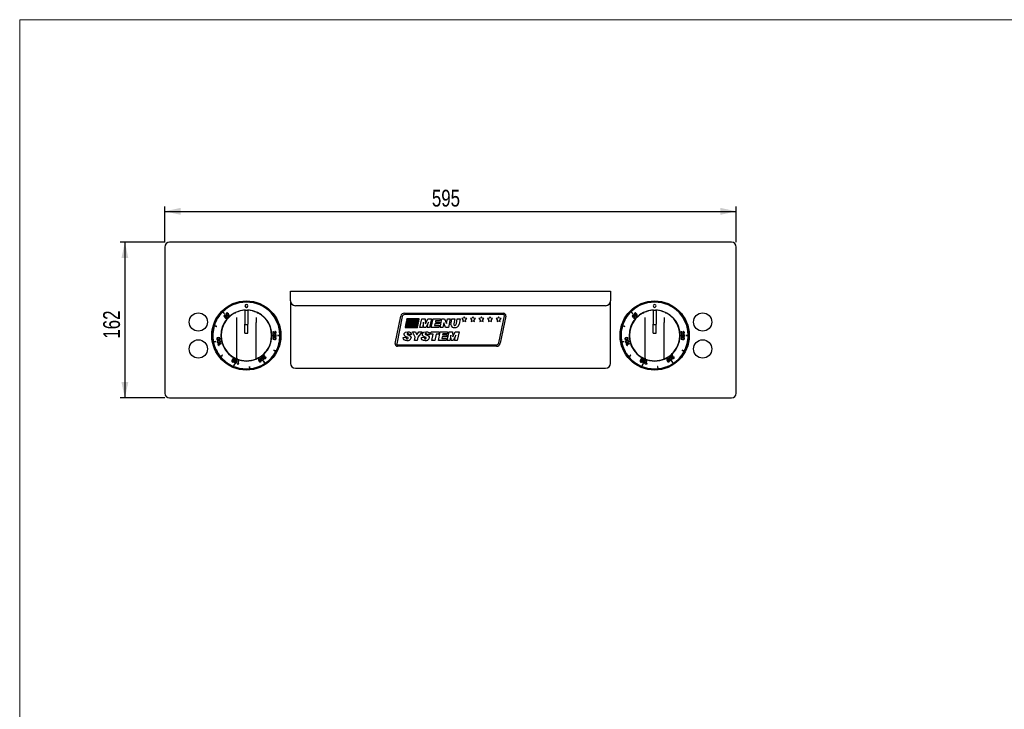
# Model space of a CAD drawing. Header units: millimetres. Extents: x 24 to 2074, y 25 to 1460.
# Tile 2 of 3: x 24 to 1049, y 742 to 1460. Entities that reach past the tile are written whole.
import ezdxf

# ---------------------------------------------------------------- set-up
doc = ezdxf.new("R2010")
doc.units = ezdxf.units.MM
doc.header["$LTSCALE"] = 5
doc.layers.add('SLD-0', color=179, linetype='Continuous')
doc.styles.add('SLDTEXTSTYLE2', font='TXT', dxfattribs={"width": 0.75})
doc.dimstyles.new('SLDDIMSTYLE0', dxfattribs={"dimtxt": 17.5, "dimasz": 16.51, "dimexe": 0, "dimexo": 0.0625, "dimgap": 4.375, "dimtad": 1, "dimrnd": 1e-09, "dimzin": 12, "dimdsep": 46, "dimtxsty": 'SLDTEXTSTYLE2', "dimsah": 1, "dimcen": 0.09, "dimadec": 0, "dimazin": 3, "dimtfac": 1, "dimtofl": 0, "dimtmove": 0, "dimatfit": 3, "dimfxl": 1, "dimfrac": 2, "dimtolj": 1, "dimtzin": 12, "dimarcsym": 0})

# ---------------------------------------------------------------- blocks, each defined once
blk = doc.blocks.new('_D')
at = {"layer": 'SLD-0'}
for p, q in [((175, 1228.5), (175, 1265.6)), ((770, 1228.5), (770, 1265.6)), ((175, 1260.6), (770, 1260.6))]:
    blk.add_line(p, q, dxfattribs=at)
for points in [[(175, 1260.6), (191.5, 1257), (191.5, 1264.2)], [(770, 1260.6), (753.5, 1264.2), (753.5, 1257)]]:
    blk.add_solid(points, dxfattribs=at)
at = {"layer": 'SLD-0', "insert": (453.1, 1283.1), "char_height": 17.5, "attachment_point": 1, "style": 'SLDTEXTSTYLE2'}
blk.add_mtext('595', dxfattribs=at)
blk = doc.blocks.new('_D_1')
at = {"layer": 'SLD-0'}
for p, q in [((175, 1228.5), (128.5, 1228.5)), ((133.5, 1228.5), (133.5, 1066.5)), ((175, 1066.5), (128.5, 1066.5))]:
    blk.add_line(p, q, dxfattribs=at)
for points in [[(133.5, 1228.5), (129.9, 1211.9), (137.1, 1211.9)], [(133.5, 1066.5), (137.1, 1083), (129.9, 1083)]]:
    blk.add_solid(points, dxfattribs=at)
at = {"layer": 'SLD-0', "insert": (110.9, 1128.1), "char_height": 17.5, "attachment_point": 1, "rotation": 90, "style": 'SLDTEXTSTYLE2'}
blk.add_mtext('162', dxfattribs=at)

msp = doc.modelspace()

# ---------------------------------------------------------------- linework, layer by layer
at = {"color": 7, "linetype": 'Continuous', "lineweight": 18}
for p, q in [((2074, 1460), (24, 1460)), ((24, 1460), (24, 25))]:
    msp.add_line(p, q, dxfattribs=at)
at = {"color": 7, "linetype": 'Continuous', "lineweight": 25}
for p, q in [((175, 1223.45), (175, 1071.45)), ((765, 1228.45), (180, 1228.45)), ((770, 1071.45), (770, 1223.45)), ((306, 1177.45), (639, 1177.45)), ((306, 1173.95), (306, 1177.45)), ((306, 1167.45), (306, 1173.95)), ((639, 1177.45), (639, 1173.95)), ((639, 1173.95), (639, 1167.45)), ((306, 1167.45), (306, 1102.45)), ((634, 1162.45), (311, 1162.45)), ((639, 1102.45), (639, 1167.45)), ((235.252, 1156.057), (237.055, 1154.255)), ((237.196, 1154.397), (235.393, 1156.199)), ((237.587, 1153.012), (236.426, 1151.731)), ((236.426, 1151.731), (237.554, 1150.269)), ((236.913, 1151.716), (237.861, 1152.763)), ((237.533, 1150.901), (236.913, 1151.716)), ((237.055, 1154.255), (237.196, 1154.397)), ((237.548, 1150.901), (237.533, 1150.901)), ((237.554, 1150.269), (237.811, 1150.523)), ((237.861, 1152.763), (237.587, 1153.012)), ((238.278, 1150.053), (237.996, 1149.742)), ((248.722, 1155.209), (248.748, 1155.221)), ((250, 1144.817), (250, 1150.034)), ((258.5, 1157.707), (258.5, 1143.046)), ((261.5, 1157.572), (258.5, 1157.572)), ((258.6, 1157.572), (258.6, 1158.013)), ((261.4, 1158.013), (261.4, 1157.572)), ((261.5, 1157.707), (261.5, 1143.046)), ((270, 1150.034), (270, 1144.817)), ((271.252, 1155.221), (271.278, 1155.209)), ((415.004, 1123.198), (420.762, 1151.497)), ((422.232, 1151.198), (416.474, 1122.899)), ((424.682, 1154.7), (527.546, 1154.7)), ((527.546, 1153.2), (424.682, 1153.2)), ((426.965, 1148.7), (426.762, 1147.7)), ((439.965, 1148.7), (426.965, 1148.7)), ((439.762, 1147.7), (439.965, 1148.7)), ((440.596, 1139.7), (442.487, 1148.7)), ((442.487, 1148.7), (446.116, 1148.7)), ((446.116, 1148.7), (446.326, 1143.435)), ((446.326, 1143.435), (448.954, 1148.7)), ((448.954, 1148.7), (452.805, 1148.7)), ((452.805, 1148.7), (450.779, 1139.7)), ((452.48, 1139.7), (454.37, 1148.7)), ((454.37, 1148.7), (461.942, 1148.7)), ((461.942, 1148.7), (461.509, 1146.738)), ((461.596, 1139.7), (463.498, 1148.7)), ((463.498, 1148.7), (466.316, 1148.7)), ((466.316, 1148.7), (468.251, 1143.856)), ((468.251, 1143.856), (469.292, 1148.7)), ((469.292, 1148.7), (472.163, 1148.7)), ((472.163, 1148.7), (470.252, 1139.7)), ((473.066, 1144.301), (473.989, 1148.7)), ((473.989, 1148.7), (477.029, 1148.7)), ((477.029, 1148.7), (475.968, 1143.553)), ((478.559, 1143.753), (479.576, 1148.7)), ((479.576, 1148.7), (482.627, 1148.7)), ((482.627, 1148.7), (481.516, 1143.19)), ((485.944, 1149.377), (484.21, 1149.013)), ((484.21, 1149.013), (485.399, 1147.7)), ((486.825, 1150.914), (485.944, 1149.377)), ((487.707, 1149.377), (486.825, 1150.914)), ((489.441, 1149.013), (487.707, 1149.377)), ((488.252, 1147.7), (489.441, 1149.013)), ((494.88, 1149.377), (493.146, 1149.013)), ((493.146, 1149.013), (494.335, 1147.7)), ((495.762, 1150.914), (494.88, 1149.377)), ((496.643, 1149.377), (495.762, 1150.914)), ((498.377, 1149.013), (496.643, 1149.377)), ((497.188, 1147.7), (498.377, 1149.013)), ((503.816, 1149.377), (502.082, 1149.013)), ((502.082, 1149.013), (503.271, 1147.7)), ((504.698, 1150.914), (503.816, 1149.377)), ((505.579, 1149.377), (504.698, 1150.914)), ((507.313, 1149.013), (505.579, 1149.377)), ((506.124, 1147.7), (507.313, 1149.013)), ((512.752, 1149.377), (511.018, 1149.013)), ((511.018, 1149.013), (512.207, 1147.7)), ((513.634, 1150.914), (512.752, 1149.377)), ((514.515, 1149.377), (513.634, 1150.914)), ((516.249, 1149.013), (514.515, 1149.377)), ((515.06, 1147.7), (516.249, 1149.013)), ((521.688, 1149.377), (519.955, 1149.013)), ((519.955, 1149.013), (521.143, 1147.7)), ((522.57, 1150.914), (521.688, 1149.377)), ((523.452, 1149.377), (522.57, 1150.914)), ((522.768, 1123.702), (528.526, 1152.001)), ((525.185, 1149.013), (523.452, 1149.377)), ((523.996, 1147.7), (525.185, 1149.013)), ((529.996, 1151.702), (524.238, 1123.403)), ((660.252, 1156.057), (662.055, 1154.255)), ((662.196, 1154.397), (660.393, 1156.199)), ((662.587, 1153.012), (661.426, 1151.731)), ((661.426, 1151.731), (662.554, 1150.269)), ((661.913, 1151.716), (662.861, 1152.763)), ((662.533, 1150.901), (661.913, 1151.716)), ((662.055, 1154.255), (662.196, 1154.397)), ((662.548, 1150.901), (662.533, 1150.901)), ((662.554, 1150.269), (662.811, 1150.523)), ((662.861, 1152.763), (662.587, 1153.012)), ((663.278, 1150.053), (662.996, 1149.742)), ((673.722, 1155.209), (673.748, 1155.221)), ((675, 1144.817), (675, 1150.034)), ((683.5, 1157.707), (683.5, 1143.046)), ((686.5, 1157.572), (683.5, 1157.572)), ((683.6, 1157.572), (683.6, 1158.013)), ((686.4, 1158.013), (686.4, 1157.572)), ((686.5, 1157.707), (686.5, 1143.046)), ((695, 1150.034), (695, 1144.817)), ((696.252, 1155.221), (696.278, 1155.209)), ((226.574, 1141.485), (229.013, 1140.746)), ((229.071, 1140.937), (226.632, 1141.677)), ((229.013, 1140.746), (229.071, 1140.937)), ((250, 1107.805), (250, 1144.817)), ((258.5, 1142.208), (258.5, 1143.046)), ((261.5, 1142.598), (258.5, 1142.598)), ((258.5, 1133.801), (258.5, 1142.208)), ((261.5, 1142.208), (261.5, 1143.046)), ((261.5, 1133.801), (261.5, 1142.208)), ((270, 1107.805), (270, 1144.817)), ((425.338, 1140.7), (425.134, 1139.7)), ((425.134, 1139.7), (438.134, 1139.7)), ((438.338, 1140.7), (425.338, 1140.7)), ((425.745, 1142.7), (425.541, 1141.7)), ((425.541, 1141.7), (438.541, 1141.7)), ((438.745, 1142.7), (425.745, 1142.7)), ((426.152, 1144.7), (425.948, 1143.7)), ((425.948, 1143.7), (438.948, 1143.7)), ((439.152, 1144.7), (426.152, 1144.7)), ((426.559, 1146.7), (426.355, 1145.7)), ((426.355, 1145.7), (439.355, 1145.7)), ((439.559, 1146.7), (426.559, 1146.7)), ((426.762, 1147.7), (439.762, 1147.7)), ((438.134, 1139.7), (438.338, 1140.7)), ((438.541, 1141.7), (438.745, 1142.7)), ((438.948, 1143.7), (439.152, 1144.7)), ((439.355, 1145.7), (439.559, 1146.7)), ((443.169, 1139.7), (440.596, 1139.7)), ((444.246, 1145.316), (443.169, 1139.7)), ((444.526, 1139.7), (444.246, 1145.316)), ((446.807, 1139.7), (444.526, 1139.7)), ((449.581, 1145.367), (446.807, 1139.7)), ((448.211, 1139.7), (449.581, 1145.367)), ((450.779, 1139.7), (448.211, 1139.7)), ((460.44, 1139.7), (452.48, 1139.7)), ((456.322, 1143.508), (455.955, 1141.892)), ((455.955, 1141.892), (460.904, 1141.892)), ((460.703, 1143.508), (456.322, 1143.508)), ((457.009, 1146.738), (456.717, 1145.469)), ((456.717, 1145.469), (461.134, 1145.469)), ((461.509, 1146.738), (457.009, 1146.738)), ((460.904, 1141.892), (460.44, 1139.7)), ((461.134, 1145.469), (460.703, 1143.508)), ((464.461, 1139.7), (461.596, 1139.7)), ((465.476, 1144.433), (464.461, 1139.7)), ((467.414, 1139.7), (465.476, 1144.433)), ((470.252, 1139.7), (467.414, 1139.7)), ((485.399, 1147.7), (485.209, 1145.939)), ((485.209, 1145.939), (486.825, 1146.664)), ((486.825, 1146.664), (488.442, 1145.939)), ((488.442, 1145.939), (488.252, 1147.7)), ((494.335, 1147.7), (494.145, 1145.939)), ((494.145, 1145.939), (495.762, 1146.664)), ((495.762, 1146.664), (497.378, 1145.939)), ((497.378, 1145.939), (497.188, 1147.7)), ((503.271, 1147.7), (503.081, 1145.939)), ((503.081, 1145.939), (504.698, 1146.664)), ((504.698, 1146.664), (506.314, 1145.939)), ((506.314, 1145.939), (506.124, 1147.7)), ((512.207, 1147.7), (512.017, 1145.939)), ((512.017, 1145.939), (513.634, 1146.664)), ((513.634, 1146.664), (515.25, 1145.939)), ((515.25, 1145.939), (515.06, 1147.7)), ((521.143, 1147.7), (520.954, 1145.939)), ((520.954, 1145.939), (522.57, 1146.664)), ((522.57, 1146.664), (524.186, 1145.939)), ((524.186, 1145.939), (523.996, 1147.7)), ((651.574, 1141.485), (654.013, 1140.746)), ((654.071, 1140.937), (651.632, 1141.677)), ((654.013, 1140.746), (654.071, 1140.937)), ((675, 1107.805), (675, 1144.817)), ((683.5, 1142.208), (683.5, 1143.046)), ((686.5, 1142.598), (683.5, 1142.598)), ((683.5, 1133.801), (683.5, 1142.208)), ((686.5, 1142.208), (686.5, 1143.046)), ((686.5, 1133.801), (686.5, 1142.208)), ((695, 1107.805), (695, 1144.817)), ((258.5, 1133.801), (261.5, 1133.801)), ((287.396, 1135.39), (287.616, 1133.115)), ((287.616, 1133.115), (287.984, 1133.15)), ((287.984, 1133.15), (287.812, 1134.939)), ((288.602, 1132.172), (288.608, 1132.592)), ((289.288, 1132.487), (289.263, 1132.127)), ((291.1, 1132.132), (289.288, 1132.487)), ((289.656, 1135.509), (289.697, 1135.091)), ((289.71, 1132.016), (289.72, 1132.026)), ((289.72, 1132.026), (290.724, 1131.822)), ((290.724, 1131.822), (290.701, 1130.41)), ((290.701, 1130.41), (291.071, 1130.404)), ((291.071, 1130.404), (291.1, 1132.132)), ((294.9, 1131.55), (292.351, 1131.549)), ((292.351, 1131.549), (292.351, 1131.349)), ((292.351, 1131.349), (294.9, 1131.35)), ((423.195, 1129.364), (426.195, 1129.546)), ((423.195, 1129.054), (423.195, 1129.364)), ((431.965, 1132.469), (428.972, 1132.315)), ((433.003, 1135.2), (436.12, 1135.2)), ((435.572, 1129.687), (433.003, 1135.2)), ((434.849, 1126.2), (435.572, 1129.687)), ((436.12, 1135.2), (437.368, 1132.137)), ((437.368, 1132.137), (439.427, 1135.2)), ((438.634, 1129.638), (437.898, 1126.2)), ((442.811, 1135.2), (438.634, 1129.638)), ((439.427, 1135.2), (442.811, 1135.2)), ((442.119, 1129.364), (445.119, 1129.546)), ((442.119, 1129.054), (442.119, 1129.364)), ((450.888, 1132.469), (447.895, 1132.315)), ((451.811, 1132.892), (452.283, 1135.2)), ((454.503, 1132.892), (451.811, 1132.892)), ((452.283, 1135.2), (460.811, 1135.2)), ((453.08, 1126.2), (454.503, 1132.892)), ((457.544, 1132.892), (456.122, 1126.2)), ((460.342, 1132.892), (457.544, 1132.892)), ((460.003, 1126.2), (461.893, 1135.2)), ((460.811, 1135.2), (460.342, 1132.892)), ((461.893, 1135.2), (469.465, 1135.2)), ((463.845, 1130.008), (463.477, 1128.392)), ((463.477, 1128.392), (468.426, 1128.392)), ((468.226, 1130.008), (463.845, 1130.008)), ((464.532, 1133.238), (464.24, 1131.969)), ((464.24, 1131.969), (468.657, 1131.969)), ((469.032, 1133.238), (464.532, 1133.238)), ((468.426, 1128.392), (467.963, 1126.2)), ((468.657, 1131.969), (468.226, 1130.008)), ((469.465, 1135.2), (469.032, 1133.238)), ((469.119, 1126.2), (471.01, 1135.2)), ((471.01, 1135.2), (474.639, 1135.2)), ((472.769, 1131.816), (471.691, 1126.2)), ((473.049, 1126.2), (472.769, 1131.816)), ((474.639, 1135.2), (474.848, 1129.935)), ((474.848, 1129.935), (477.477, 1135.2)), ((478.103, 1131.867), (475.329, 1126.2)), ((476.734, 1126.2), (478.103, 1131.867)), ((477.477, 1135.2), (481.328, 1135.2)), ((481.328, 1135.2), (479.301, 1126.2)), ((683.5, 1133.801), (686.5, 1133.801)), ((712.396, 1135.39), (712.616, 1133.115)), ((712.616, 1133.115), (712.984, 1133.15)), ((712.984, 1133.15), (712.812, 1134.939)), ((713.602, 1132.172), (713.608, 1132.592)), ((714.288, 1132.487), (714.263, 1132.127)), ((716.1, 1132.132), (714.288, 1132.487)), ((714.656, 1135.509), (714.697, 1135.091)), ((714.71, 1132.016), (714.72, 1132.026)), ((714.72, 1132.026), (715.724, 1131.822)), ((715.724, 1131.822), (715.701, 1130.41)), ((715.701, 1130.41), (716.071, 1130.404)), ((716.071, 1130.404), (716.1, 1132.132)), ((719.9, 1131.55), (717.351, 1131.549)), ((717.351, 1131.549), (717.351, 1131.349)), ((717.351, 1131.349), (719.9, 1131.35)), ((228.251, 1125.237), (225.751, 1124.739)), ((225.79, 1124.543), (228.29, 1125.041)), ((228.29, 1125.041), (228.251, 1125.237)), ((233.593, 1123.228), (230.265, 1122.14)), ((230.265, 1122.14), (230.364, 1121.835)), ((231.302, 1121.081), (231.621, 1121.186)), ((231.338, 1122.05), (233.723, 1122.829)), ((231.621, 1121.186), (231.338, 1122.05)), ((233.723, 1122.829), (233.593, 1123.228)), ((417.454, 1121.7), (520.318, 1121.7)), ((520.318, 1120.2), (417.454, 1120.2)), ((437.898, 1126.2), (434.849, 1126.2)), ((456.122, 1126.2), (453.08, 1126.2)), ((467.963, 1126.2), (460.003, 1126.2)), ((471.691, 1126.2), (469.119, 1126.2)), ((475.329, 1126.2), (473.049, 1126.2)), ((479.301, 1126.2), (476.734, 1126.2)), ((653.251, 1125.237), (650.751, 1124.739)), ((650.79, 1124.543), (653.29, 1125.041)), ((653.29, 1125.041), (653.251, 1125.237)), ((658.593, 1123.228), (655.265, 1122.14)), ((655.265, 1122.14), (655.364, 1121.835)), ((656.302, 1121.081), (656.621, 1121.186)), ((656.338, 1122.05), (658.723, 1122.829)), ((656.621, 1121.186), (656.338, 1122.05)), ((658.723, 1122.829), (658.593, 1123.228)), ((234.929, 1111.005), (232.959, 1109.387)), ((233.086, 1109.232), (235.055, 1110.85)), ((235.055, 1110.85), (234.929, 1111.005)), ((278.715, 1111.06), (276.963, 1109.589)), ((276.963, 1109.589), (277.201, 1109.305)), ((277.201, 1109.305), (278.578, 1110.462)), ((280.094, 1109.263), (279.772, 1108.993)), ((288.578, 1116.287), (288.484, 1116.111)), ((288.484, 1116.111), (290.732, 1114.91)), ((290.826, 1115.086), (288.578, 1116.287)), ((659.929, 1111.005), (657.959, 1109.387)), ((658.086, 1109.232), (660.055, 1110.85)), ((660.055, 1110.85), (659.929, 1111.005)), ((703.715, 1111.06), (701.963, 1109.589)), ((701.963, 1109.589), (702.201, 1109.305)), ((702.201, 1109.305), (703.578, 1110.462)), ((705.094, 1109.263), (704.772, 1108.993)), ((713.578, 1116.287), (713.484, 1116.111)), ((713.484, 1116.111), (715.732, 1114.91)), ((715.826, 1115.086), (713.578, 1116.287)), ((247.527, 1101.6), (246.552, 1099.245)), ((246.737, 1099.169), (247.712, 1101.523)), ((247.565, 1103.334), (247.426, 1102.991)), ((247.426, 1102.991), (249.027, 1102.341)), ((247.712, 1101.523), (247.527, 1101.6)), ((248.873, 1102.803), (247.565, 1103.334)), ((249.426, 1103.666), (248.873, 1102.803)), ((249.027, 1102.341), (250.012, 1103.902)), ((249.421, 1103.679), (249.426, 1103.666)), ((250.012, 1103.902), (249.686, 1104.056)), ((249.967, 1104.656), (250.356, 1104.498)), ((251.624, 1105.089), (250.613, 1101.738)), ((250.613, 1101.738), (250.92, 1101.646)), ((251.301, 1102.567), (252.026, 1104.967)), ((252.171, 1102.304), (251.301, 1102.567)), ((252.026, 1104.967), (251.624, 1105.089)), ((252.074, 1101.983), (252.171, 1102.304)), ((263.27, 1099.265), (263.071, 1099.245)), ((263.071, 1099.245), (263.321, 1096.708)), ((263.52, 1096.728), (263.27, 1099.265)), ((278.056, 1104.606), (277.89, 1104.495)), ((277.89, 1104.495), (279.306, 1102.376)), ((279.472, 1102.487), (278.056, 1104.606)), ((311, 1097.45), (634, 1097.45)), ((672.527, 1101.6), (671.552, 1099.245)), ((671.737, 1099.169), (672.712, 1101.523)), ((672.565, 1103.334), (672.426, 1102.991)), ((672.426, 1102.991), (674.027, 1102.341)), ((672.712, 1101.523), (672.527, 1101.6)), ((673.873, 1102.803), (672.565, 1103.334)), ((674.426, 1103.666), (673.873, 1102.803)), ((674.027, 1102.341), (675.012, 1103.902)), ((674.421, 1103.679), (674.426, 1103.666)), ((675.012, 1103.902), (674.686, 1104.056)), ((674.967, 1104.656), (675.356, 1104.498)), ((676.624, 1105.089), (675.613, 1101.738)), ((675.613, 1101.738), (675.92, 1101.646)), ((676.301, 1102.567), (677.026, 1104.967)), ((677.171, 1102.304), (676.301, 1102.567)), ((677.026, 1104.967), (676.624, 1105.089)), ((677.074, 1101.983), (677.171, 1102.304)), ((688.27, 1099.265), (688.071, 1099.245)), ((688.071, 1099.245), (688.321, 1096.708)), ((688.52, 1096.728), (688.27, 1099.265)), ((703.056, 1104.606), (702.89, 1104.495)), ((702.89, 1104.495), (704.306, 1102.376)), ((704.472, 1102.487), (703.056, 1104.606)), ((180, 1066.45), (765, 1066.45))]:
    msp.add_line(p, q, dxfattribs=at)
at = {"color": 7, "linetype": 'Continuous', "lineweight": 25, "flags": 128}
for points in [[(237.798, 1151.554), (237.588, 1151.207), (237.548, 1150.901)], [(237.811, 1150.523), (237.838, 1150.939), (238.003, 1151.228)], [(239.151, 1154.587), (238.91, 1154.309), (238.786, 1154.029), (238.76, 1153.75), (238.815, 1153.476), (239.479, 1152.483)], [(241.209, 1154.043), (240.291, 1154.806), (240.023, 1154.889), (239.743, 1154.892), (239.452, 1154.797), (239.151, 1154.587)], [(239.399, 1154.311), (239.25, 1154.124), (239.19, 1153.925), (239.203, 1153.719), (239.273, 1153.512), (239.806, 1152.784)], [(240.876, 1153.749), (240.207, 1154.355), (240.008, 1154.446), (239.805, 1154.48), (239.601, 1154.441), (239.399, 1154.311)], [(239.479, 1152.483), (240.395, 1151.724), (240.662, 1151.641), (240.942, 1151.638), (241.234, 1151.733), (241.534, 1151.944)], [(239.806, 1152.784), (240.478, 1152.176), (240.677, 1152.084), (240.88, 1152.05), (241.084, 1152.089), (241.286, 1152.218)], [(241.286, 1152.218), (241.436, 1152.406), (241.496, 1152.605), (241.482, 1152.811), (241.412, 1153.018), (240.876, 1153.749)], [(241.534, 1151.944), (241.775, 1152.221), (241.899, 1152.501), (241.925, 1152.779), (241.87, 1153.054), (241.209, 1154.043)], [(662.798, 1151.554), (662.588, 1151.207), (662.548, 1150.901)], [(662.811, 1150.523), (662.838, 1150.939), (663.003, 1151.228)], [(664.151, 1154.587), (663.91, 1154.309), (663.786, 1154.029), (663.76, 1153.75), (663.815, 1153.476), (664.479, 1152.483)], [(666.209, 1154.043), (665.291, 1154.806), (665.023, 1154.889), (664.743, 1154.892), (664.452, 1154.797), (664.151, 1154.587)], [(664.399, 1154.311), (664.25, 1154.124), (664.19, 1153.925), (664.203, 1153.719), (664.273, 1153.512), (664.806, 1152.784)], [(665.876, 1153.749), (665.207, 1154.355), (665.008, 1154.446), (664.805, 1154.48), (664.601, 1154.441), (664.399, 1154.311)], [(664.479, 1152.483), (665.395, 1151.724), (665.662, 1151.641), (665.942, 1151.638), (666.233, 1151.733), (666.534, 1151.944)], [(664.806, 1152.784), (665.478, 1152.176), (665.677, 1152.084), (665.88, 1152.05), (666.084, 1152.089), (666.286, 1152.218)], [(666.286, 1152.218), (666.436, 1152.406), (666.496, 1152.605), (666.482, 1152.811), (666.412, 1153.018), (665.876, 1153.749)], [(666.534, 1151.944), (666.775, 1152.221), (666.899, 1152.501), (666.925, 1152.779), (666.87, 1153.054), (666.209, 1154.043)], [(472.904, 1142.722), (472.955, 1143.61), (473.066, 1144.301)], [(475.968, 1143.553), (475.915, 1143.15), (475.904, 1142.832)], [(476.89, 1141.892), (477.634, 1142.071), (478.176, 1142.606), (478.559, 1143.753)], [(230.697, 1129.189), (229.543, 1128.882), (229.32, 1128.712), (229.155, 1128.485), (229.064, 1128.193), (229.061, 1127.826)], [(229.061, 1127.826), (229.148, 1127.468), (229.304, 1127.205), (229.517, 1127.022), (229.772, 1126.908), (230.966, 1126.874)], [(230.744, 1128.747), (229.862, 1128.552), (229.673, 1128.443), (229.527, 1128.297), (229.441, 1128.108), (229.429, 1127.868), (229.495, 1127.638), (229.623, 1127.473), (229.798, 1127.365), (230.007, 1127.303), (230.91, 1127.315)], [(230.966, 1126.874), (232.116, 1127.181), (232.338, 1127.351), (232.503, 1127.577), (232.595, 1127.869), (232.597, 1128.237), (232.51, 1128.594), (232.354, 1128.857), (232.142, 1129.04), (231.886, 1129.155), (230.697, 1129.189)], [(232.229, 1128.194), (232.163, 1128.425), (232.035, 1128.589), (231.86, 1128.698), (231.65, 1128.76), (230.744, 1128.747)], [(230.91, 1127.315), (231.795, 1127.511), (231.985, 1127.62), (232.131, 1127.765), (232.217, 1127.955), (232.229, 1128.194)], [(289.331, 1129.596), (288.141, 1129.545), (287.887, 1129.426), (287.678, 1129.241), (287.525, 1128.975), (287.444, 1128.617)], [(287.444, 1128.617), (287.451, 1128.249), (287.547, 1127.958), (287.715, 1127.733), (287.94, 1127.566), (289.095, 1127.276)], [(289.291, 1129.153), (288.383, 1129.153), (288.175, 1129.088), (288.001, 1128.977), (287.875, 1128.81), (287.812, 1128.579)], [(287.812, 1128.579), (287.827, 1128.339), (287.917, 1128.151), (288.065, 1128.007), (288.256, 1127.901), (289.145, 1127.718)], [(288.825, 1134.05), (289.424, 1133.463), (289.731, 1133.34), (290.101, 1133.32)], [(289.095, 1127.276), (290.289, 1127.328), (290.543, 1127.446), (290.753, 1127.631), (290.905, 1127.897), (290.987, 1128.256)], [(289.145, 1127.718), (290.048, 1127.719), (290.256, 1127.784), (290.43, 1127.895), (290.555, 1128.062), (290.618, 1128.293)], [(289.263, 1132.127), (289.517, 1131.796), (289.583, 1131.47)], [(290.618, 1128.293), (290.603, 1128.533), (290.514, 1128.721), (290.366, 1128.865), (290.175, 1128.971), (289.291, 1129.153)], [(290.987, 1128.256), (290.979, 1128.623), (290.884, 1128.914), (290.715, 1129.139), (290.49, 1129.306), (289.331, 1129.596)], [(289.951, 1131.36), (289.881, 1131.759), (289.71, 1132.016)], [(427.176, 1126.085), (425.605, 1126.228), (424.174, 1126.86), (423.434, 1127.844), (423.195, 1129.054)], [(424.234, 1132.523), (424.414, 1133.47), (424.937, 1134.282), (425.718, 1134.851), (427.937, 1135.315)], [(427.203, 1129.719), (426.063, 1130.19), (425.001, 1130.812), (424.421, 1131.578), (424.234, 1132.523)], [(426.195, 1129.546), (426.363, 1128.51), (426.52, 1128.3), (426.74, 1128.153), (427.254, 1128.046)], [(428.388, 1128.827), (428.348, 1129.019), (428.244, 1129.185), (427.93, 1129.417), (427.203, 1129.719)], [(427.234, 1132.889), (427.266, 1132.723), (427.357, 1132.581), (427.633, 1132.389), (428.258, 1132.13)], [(427.937, 1135.315), (429.475, 1135.168), (430.89, 1134.566), (431.662, 1133.64), (431.965, 1132.469)], [(428.258, 1132.13), (429.47, 1131.626), (430.577, 1130.931), (431.19, 1130.109), (431.388, 1129.104)], [(446.099, 1126.085), (444.528, 1126.228), (443.097, 1126.86), (442.357, 1127.844), (442.119, 1129.054)], [(443.157, 1132.523), (443.337, 1133.47), (443.86, 1134.282), (444.641, 1134.851), (446.86, 1135.315)], [(446.126, 1129.719), (444.986, 1130.19), (443.924, 1130.812), (443.344, 1131.578), (443.157, 1132.523)], [(445.119, 1129.546), (445.286, 1128.51), (445.443, 1128.3), (445.663, 1128.153), (446.177, 1128.046)], [(447.311, 1128.827), (447.271, 1129.019), (447.167, 1129.185), (446.853, 1129.417), (446.126, 1129.719)], [(446.157, 1132.889), (446.189, 1132.723), (446.28, 1132.581), (446.556, 1132.389), (447.181, 1132.13)], [(446.86, 1135.315), (448.399, 1135.168), (449.813, 1134.566), (450.585, 1133.64), (450.888, 1132.469)], [(447.181, 1132.13), (448.393, 1131.626), (449.5, 1130.931), (450.114, 1130.109), (450.311, 1129.104)], [(655.697, 1129.189), (654.543, 1128.882), (654.32, 1128.712), (654.155, 1128.485), (654.064, 1128.193), (654.061, 1127.826)], [(654.061, 1127.826), (654.148, 1127.468), (654.304, 1127.205), (654.517, 1127.022), (654.772, 1126.908), (655.966, 1126.874)], [(655.744, 1128.747), (654.862, 1128.552), (654.673, 1128.443), (654.527, 1128.297), (654.441, 1128.108), (654.429, 1127.868), (654.495, 1127.638), (654.623, 1127.473), (654.798, 1127.365), (655.007, 1127.303), (655.91, 1127.315)], [(655.966, 1126.874), (657.116, 1127.181), (657.338, 1127.351), (657.503, 1127.577), (657.595, 1127.869), (657.597, 1128.237), (657.51, 1128.594), (657.354, 1128.857), (657.142, 1129.04), (656.886, 1129.155), (655.697, 1129.189)], [(657.229, 1128.194), (657.163, 1128.425), (657.035, 1128.589), (656.86, 1128.698), (656.65, 1128.76), (655.744, 1128.747)], [(655.91, 1127.315), (656.795, 1127.511), (656.985, 1127.62), (657.131, 1127.765), (657.217, 1127.955), (657.229, 1128.194)], [(714.331, 1129.596), (713.141, 1129.545), (712.887, 1129.426), (712.678, 1129.241), (712.525, 1128.975), (712.444, 1128.617)], [(712.444, 1128.617), (712.451, 1128.249), (712.547, 1127.958), (712.715, 1127.733), (712.94, 1127.566), (714.095, 1127.276)], [(714.291, 1129.153), (713.383, 1129.153), (713.175, 1129.088), (713.001, 1128.977), (712.875, 1128.81), (712.812, 1128.579)], [(712.812, 1128.579), (712.827, 1128.339), (712.917, 1128.151), (713.065, 1128.007), (713.256, 1127.901), (714.145, 1127.718)], [(713.825, 1134.05), (714.424, 1133.463), (714.731, 1133.34), (715.101, 1133.32)], [(714.095, 1127.276), (715.289, 1127.328), (715.543, 1127.446), (715.753, 1127.631), (715.905, 1127.897), (715.987, 1128.256)], [(714.145, 1127.718), (715.048, 1127.719), (715.256, 1127.784), (715.43, 1127.895), (715.555, 1128.062), (715.618, 1128.293)], [(714.263, 1132.127), (714.517, 1131.796), (714.583, 1131.47)], [(715.618, 1128.293), (715.603, 1128.533), (715.514, 1128.721), (715.366, 1128.865), (715.175, 1128.971), (714.291, 1129.153)], [(715.987, 1128.256), (715.979, 1128.623), (715.884, 1128.914), (715.715, 1129.139), (715.49, 1129.306), (714.331, 1129.596)], [(714.951, 1131.36), (714.881, 1131.759), (714.71, 1132.016)], [(231.1, 1126.089), (229.984, 1125.661), (229.781, 1125.468), (229.641, 1125.226), (229.58, 1124.925), (229.617, 1124.56)], [(229.617, 1124.56), (229.741, 1124.213), (229.925, 1123.968), (230.155, 1123.809), (230.422, 1123.722), (231.613, 1123.815)], [(231.193, 1125.654), (230.337, 1125.367), (230.16, 1125.239), (230.031, 1125.078), (229.965, 1124.88), (229.979, 1124.641)], [(229.979, 1124.641), (230.069, 1124.419), (230.213, 1124.269), (230.399, 1124.179), (230.614, 1124.139), (231.51, 1124.248)], [(230.364, 1121.835), (230.634, 1121.832), (230.853, 1121.75), (231.028, 1121.604), (231.302, 1121.081)], [(233.091, 1125.343), (232.967, 1125.689), (232.784, 1125.935), (232.553, 1126.094), (232.287, 1126.181), (231.1, 1126.089)], [(232.729, 1125.262), (232.639, 1125.484), (232.495, 1125.634), (232.309, 1125.723), (232.093, 1125.763), (231.193, 1125.654)], [(231.51, 1124.248), (232.37, 1124.536), (232.548, 1124.664), (232.677, 1124.825), (232.743, 1125.022), (232.729, 1125.262)], [(231.613, 1123.815), (232.724, 1124.241), (232.928, 1124.434), (233.068, 1124.677), (233.128, 1124.977), (233.091, 1125.343)], [(656.1, 1126.089), (654.984, 1125.661), (654.781, 1125.468), (654.641, 1125.226), (654.58, 1124.925), (654.617, 1124.56)], [(654.617, 1124.56), (654.741, 1124.213), (654.925, 1123.968), (655.155, 1123.809), (655.422, 1123.722), (656.613, 1123.815)], [(656.193, 1125.654), (655.337, 1125.367), (655.16, 1125.239), (655.031, 1125.078), (654.965, 1124.88), (654.979, 1124.641)], [(654.979, 1124.641), (655.069, 1124.419), (655.213, 1124.269), (655.399, 1124.179), (655.614, 1124.139), (656.51, 1124.248)], [(655.364, 1121.835), (655.634, 1121.832), (655.853, 1121.75), (656.028, 1121.604), (656.302, 1121.081)], [(658.091, 1125.343), (657.967, 1125.689), (657.784, 1125.935), (657.553, 1126.094), (657.287, 1126.181), (656.1, 1126.089)], [(657.729, 1125.262), (657.639, 1125.484), (657.495, 1125.634), (657.309, 1125.723), (657.093, 1125.763), (656.193, 1125.654)], [(656.51, 1124.248), (657.37, 1124.536), (657.548, 1124.664), (657.677, 1124.825), (657.743, 1125.022), (657.729, 1125.262)], [(656.613, 1123.815), (657.724, 1124.241), (657.928, 1124.434), (658.068, 1124.677), (658.128, 1124.977), (658.091, 1125.343)], [(247.07, 1107.072), (246.727, 1107.204), (246.422, 1107.225), (246.151, 1107.154), (245.911, 1107.009), (245.206, 1106.05)], [(247.264, 1104.955), (247.666, 1106.075), (247.652, 1106.355), (247.56, 1106.62), (247.371, 1106.861), (247.07, 1107.072)], [(275.014, 1106.179), (274.301, 1107.132), (274.061, 1107.275), (273.789, 1107.344), (273.484, 1107.32), (273.142, 1107.185), (272.843, 1106.971), (272.656, 1106.728), (272.566, 1106.463), (272.555, 1106.183), (272.966, 1105.066)], [(275.512, 1108.63), (275.235, 1108.388), (275.074, 1108.127), (275.011, 1107.855), (275.028, 1107.575), (275.548, 1106.506)], [(275.72, 1108.324), (275.546, 1108.158), (275.46, 1107.969), (275.445, 1107.763), (275.487, 1107.549), (275.918, 1106.752)], [(277.474, 1107.817), (276.67, 1108.693), (276.416, 1108.811), (276.139, 1108.852), (275.838, 1108.798), (275.512, 1108.63)], [(277.11, 1107.563), (276.526, 1108.256), (276.342, 1108.374), (276.145, 1108.436), (275.937, 1108.425), (275.72, 1108.324)], [(275.918, 1106.752), (276.5, 1106.061), (276.684, 1105.944), (276.88, 1105.882), (277.088, 1105.893), (277.306, 1105.994), (277.479, 1106.159), (277.566, 1106.349), (277.581, 1106.554), (277.539, 1106.769), (277.11, 1107.563)], [(277.514, 1105.688), (277.79, 1105.93), (277.951, 1106.191), (278.015, 1106.464), (277.997, 1106.743), (277.474, 1107.817)], [(278.419, 1109.121), (278.275, 1108.295), (278.348, 1107.972), (278.54, 1107.656)], [(672.07, 1107.072), (671.727, 1107.204), (671.422, 1107.225), (671.151, 1107.154), (670.911, 1107.009), (670.206, 1106.05)], [(672.264, 1104.955), (672.666, 1106.075), (672.652, 1106.355), (672.56, 1106.62), (672.371, 1106.861), (672.07, 1107.072)], [(700.014, 1106.179), (699.301, 1107.132), (699.061, 1107.275), (698.789, 1107.344), (698.484, 1107.32), (698.142, 1107.185), (697.842, 1106.971), (697.656, 1106.728), (697.566, 1106.463), (697.555, 1106.183), (697.966, 1105.066)], [(700.512, 1108.63), (700.235, 1108.388), (700.074, 1108.127), (700.011, 1107.855), (700.028, 1107.575), (700.548, 1106.506)], [(700.72, 1108.324), (700.546, 1108.158), (700.46, 1107.969), (700.445, 1107.763), (700.487, 1107.549), (700.918, 1106.752)], [(702.474, 1107.817), (701.67, 1108.693), (701.416, 1108.811), (701.139, 1108.852), (700.838, 1108.798), (700.512, 1108.63)], [(702.11, 1107.563), (701.526, 1108.256), (701.342, 1108.374), (701.145, 1108.436), (700.937, 1108.425), (700.72, 1108.324)], [(700.918, 1106.752), (701.5, 1106.061), (701.684, 1105.944), (701.88, 1105.882), (702.088, 1105.893), (702.306, 1105.994), (702.479, 1106.159), (702.566, 1106.349), (702.581, 1106.554), (702.539, 1106.769), (702.11, 1107.563)], [(702.514, 1105.688), (702.79, 1105.93), (702.951, 1106.191), (703.015, 1106.464), (702.997, 1106.743), (702.474, 1107.817)], [(703.419, 1109.121), (703.275, 1108.295), (703.348, 1107.972), (703.54, 1107.656)], [(245.206, 1106.05), (244.802, 1104.926), (244.816, 1104.646), (244.908, 1104.381), (245.096, 1104.139), (245.398, 1103.928)], [(245.596, 1105.837), (245.255, 1105.001), (245.237, 1104.783), (245.274, 1104.58), (245.381, 1104.401), (245.572, 1104.256), (245.799, 1104.179), (246.007, 1104.191), (246.196, 1104.273), (246.366, 1104.41), (246.869, 1105.16)], [(245.398, 1103.928), (245.741, 1103.797), (246.046, 1103.775), (246.318, 1103.847), (246.557, 1103.992), (247.264, 1104.955)], [(246.896, 1106.745), (246.669, 1106.822), (246.461, 1106.81), (246.272, 1106.728), (246.101, 1106.591), (245.596, 1105.837)], [(246.869, 1105.16), (247.212, 1106), (247.23, 1106.218), (247.193, 1106.42), (247.087, 1106.599), (246.896, 1106.745)], [(248.722, 1103.691), (249.12, 1103.612), (249.421, 1103.679)], [(249.686, 1104.056), (249.285, 1103.939), (248.957, 1103.994)], [(250.92, 1101.646), (251.077, 1101.865), (251.269, 1101.998), (251.49, 1102.057), (252.074, 1101.983)], [(272.966, 1105.066), (273.682, 1104.11), (273.923, 1103.966), (274.194, 1103.898), (274.5, 1103.922), (274.841, 1104.056)], [(273.318, 1106.859), (273.129, 1106.712), (273.024, 1106.532), (272.989, 1106.329), (273.009, 1106.111), (273.359, 1105.274)], [(274.626, 1105.962), (274.115, 1106.712), (273.943, 1106.847), (273.753, 1106.928), (273.545, 1106.938), (273.318, 1106.859)], [(273.359, 1105.274), (273.869, 1104.529), (274.04, 1104.394), (274.23, 1104.313), (274.438, 1104.303), (274.665, 1104.382), (274.854, 1104.529), (274.959, 1104.709), (274.994, 1104.912), (274.974, 1105.129), (274.626, 1105.962)], [(274.841, 1104.056), (275.141, 1104.27), (275.327, 1104.513), (275.417, 1104.779), (275.428, 1105.059), (275.014, 1106.179)], [(275.548, 1106.506), (276.355, 1105.625), (276.609, 1105.507), (276.886, 1105.466), (277.187, 1105.52), (277.514, 1105.688)], [(670.206, 1106.05), (669.802, 1104.926), (669.816, 1104.646), (669.908, 1104.381), (670.097, 1104.139), (670.398, 1103.928)], [(670.596, 1105.837), (670.255, 1105.001), (670.237, 1104.783), (670.274, 1104.58), (670.381, 1104.401), (670.572, 1104.256), (670.799, 1104.179), (671.007, 1104.191), (671.196, 1104.273), (671.366, 1104.41), (671.869, 1105.16)], [(670.398, 1103.928), (670.741, 1103.797), (671.046, 1103.775), (671.318, 1103.847), (671.557, 1103.992), (672.264, 1104.955)], [(671.896, 1106.745), (671.669, 1106.822), (671.461, 1106.81), (671.272, 1106.728), (671.101, 1106.591), (670.596, 1105.837)], [(671.869, 1105.16), (672.212, 1106), (672.23, 1106.218), (672.193, 1106.42), (672.087, 1106.599), (671.896, 1106.745)], [(673.722, 1103.691), (674.12, 1103.612), (674.421, 1103.679)], [(674.686, 1104.056), (674.285, 1103.939), (673.957, 1103.994)], [(675.92, 1101.646), (676.077, 1101.865), (676.269, 1101.998), (676.49, 1102.057), (677.074, 1101.983)], [(697.966, 1105.066), (698.682, 1104.11), (698.923, 1103.966), (699.194, 1103.898), (699.5, 1103.922), (699.841, 1104.056)], [(698.318, 1106.859), (698.129, 1106.712), (698.024, 1106.532), (697.989, 1106.329), (698.009, 1106.111), (698.359, 1105.274)], [(699.626, 1105.962), (699.115, 1106.712), (698.943, 1106.847), (698.753, 1106.928), (698.545, 1106.938), (698.318, 1106.859)], [(698.359, 1105.274), (698.869, 1104.529), (699.041, 1104.394), (699.23, 1104.313), (699.438, 1104.303), (699.665, 1104.382), (699.854, 1104.529), (699.959, 1104.709), (699.994, 1104.912), (699.974, 1105.129), (699.626, 1105.962)], [(699.841, 1104.056), (700.141, 1104.27), (700.327, 1104.513), (700.417, 1104.779), (700.428, 1105.059), (700.014, 1106.179)], [(700.548, 1106.506), (701.355, 1105.625), (701.609, 1105.507), (701.886, 1105.466), (702.187, 1105.52), (702.514, 1105.688)]]:
    msp.add_lwpolyline(points, dxfattribs=at)
at = {"color": 7, "linetype": 'Continuous', "lineweight": 25}
for centre, radius in [((260, 1131.45), 36), ((260, 1131.45), 35), ((685, 1131.45), 36), ((685, 1131.45), 35), ((210, 1145.45), 9.5), ((735, 1145.45), 9.5), ((210, 1117.45), 9.5), ((735, 1117.45), 9.5)]:
    msp.add_circle(centre, radius, dxfattribs=at)
for centre, radius, start, end in [((180, 1223.45), 5, 90, 180), ((765, 1223.45), 5, 0, 90), ((260, 1131.45), 34.9, 0.164149, 134.835405), ((259.963, 1162.2), 1.489, 0.000088, 179.999912), ((259.963, 1162.2), 1.489, 180.000112, 359.999888), ((311, 1167.45), 5, 180, 270), ((634, 1167.45), 5, 270, 0), ((685, 1131.45), 34.9, 0.164149, 134.835405), ((684.963, 1162.2), 1.489, 359.999722, 180.000278), ((684.963, 1162.2), 1.489, 179.999746, 0.000254), ((260, 1131.45), 34.9, 135.163748, 162.960701), ((260, 1131.45), 26.6, 93.016961, 86.983039), ((260, 1131.45), 34.9, 134.835405, 135.163748), ((238.637, 1150.83), 1.108, 43.033537, 139.216818), ((238.668, 1150.536), 1.041, 229.757823, 322.024733), ((238.588, 1150.732), 0.766, 45.640456, 139.678176), ((238.698, 1150.602), 0.691, 232.576037, 321.739686), ((238.683, 1150.674), 0.749, 318.109567, 54.014624), ((260, 1131.45), 26.3, 115.393659, 142.233567), ((238.68, 1150.722), 1.156, 314.385494, 48.415906), ((249.326, 1154.181), 1.193, 120.440694, 178.700856), ((260, 1131.45), 26.3, 93.269594, 115.33058), ((260, 1131.45), 26.3, 93.051408, 93.269594), ((260, 1131.45), 26.3, 86.730406, 86.948592), ((260, 1131.45), 26.3, 64.66942, 86.730406), ((270.674, 1154.181), 1.193, 1.30427, 59.55418), ((260, 1131.45), 26.3, 37.766459, 64.606316), ((424.682, 1150.7), 4, 90, 168.5), ((424.682, 1150.7), 2.5, 90, 168.5), ((527.546, 1152.2), 2.5, 348.5, 90), ((527.546, 1152.2), 1, 348.5, 90), ((685, 1131.45), 34.9, 135.163748, 162.960701), ((685, 1131.45), 26.6, 93.016961, 86.983039), ((685, 1131.45), 34.9, 134.835405, 135.163748), ((663.637, 1150.83), 1.108, 43.033537, 139.216818), ((663.668, 1150.536), 1.041, 229.757823, 322.024733), ((663.588, 1150.732), 0.766, 45.639943, 139.678689), ((663.698, 1150.602), 0.691, 232.576003, 321.73972), ((663.683, 1150.674), 0.749, 318.109567, 54.014624), ((685, 1131.45), 26.3, 115.393659, 142.233567), ((663.68, 1150.722), 1.156, 314.384932, 48.416468), ((674.326, 1154.181), 1.193, 120.440694, 178.700856), ((685, 1131.45), 26.3, 93.269594, 115.33058), ((685, 1131.45), 26.3, 93.051408, 93.269594), ((685, 1131.45), 26.3, 86.730406, 86.948592), ((685, 1131.45), 26.3, 64.66942, 86.730406), ((695.674, 1154.181), 1.193, 1.30427, 59.55418), ((685, 1131.45), 26.3, 37.766459, 64.606316), ((260, 1131.45), 34.9, 163.289044, 191.085989), ((260, 1131.45), 34.9, 162.960701, 163.289044), ((260, 1131.45), 26.3, 142.233556, 217.766444), ((260, 1131.45), 26.3, 322.233556, 37.766444), ((476.175, 1142.793), 3.272, 181.248694, 281.354529), ((476.776, 1142.76), 0.876, 175.340438, 277.448713), ((477.288, 1143.836), 4.277, 263.710031, 351.32078), ((685, 1131.45), 34.9, 163.289044, 191.085989), ((685, 1131.45), 34.9, 162.960701, 163.289044), ((685, 1131.45), 26.3, 142.233556, 217.766444), ((685, 1131.45), 26.3, 322.233556, 37.766444), ((287.478, 1133.744), 1.648, 29.25639, 92.844219), ((288.74, 1131.405), 1.155, 175.622402, 269.65994), ((288.627, 1131.552), 1.04, 91.015558, 183.266884), ((287.357, 1133.399), 1.606, 23.896032, 73.54215), ((288.647, 1131.484), 0.69, 93.761538, 183.035135), ((288.706, 1131.438), 0.748, 179.318869, 275.289619), ((288.844, 1131.352), 1.108, 264.267454, 0.438709), ((288.817, 1131.458), 0.766, 266.888951, 0.881535), ((290.072, 1135.005), 1.243, 201.511947, 269.572962), ((289.898, 1134.433), 1.102, 3.85389, 102.661052), ((289.903, 1134.388), 0.733, 8.515551, 106.325249), ((289.996, 1134.398), 0.639, 276.016346, 8.88807), ((290.006, 1134.324), 1.009, 275.374532, 10.466385), ((260, 1131.45), 34.9, 332.039057, 359.835806), ((260, 1131.45), 34.9, 359.835806, 0.164149), ((427.794, 1129.669), 3.638, 260.218867, 351.065048), ((427.829, 1132.881), 0.595, 81.302385, 179.251413), ((427.434, 1128.998), 0.969, 259.250266, 349.836312), ((427.935, 1132.427), 1.042, 353.853773, 90.907011), ((446.717, 1129.669), 3.638, 260.218889, 351.065026), ((446.752, 1132.881), 0.595, 81.302554, 179.251244), ((446.357, 1128.998), 0.969, 259.250202, 349.836463), ((446.859, 1132.427), 1.042, 353.853923, 90.906961), ((712.478, 1133.744), 1.648, 29.25639, 92.844219), ((713.74, 1131.405), 1.155, 175.623583, 269.659501), ((713.627, 1131.552), 1.04, 91.016065, 183.266378), ((712.357, 1133.399), 1.606, 23.896032, 73.54215), ((713.647, 1131.484), 0.69, 93.763349, 183.033324), ((713.706, 1131.438), 0.748, 179.320508, 275.28798), ((713.844, 1131.352), 1.108, 264.268963, 0.437199), ((713.817, 1131.458), 0.766, 266.890199, 0.879231), ((715.072, 1135.005), 1.243, 201.511947, 269.572962), ((714.898, 1134.433), 1.102, 3.853728, 102.661215), ((714.903, 1134.388), 0.733, 8.515551, 106.325249), ((714.996, 1134.398), 0.639, 276.016346, 8.88807), ((715.006, 1134.324), 1.009, 275.375515, 10.466318), ((685, 1131.45), 34.9, 332.039057, 359.835806), ((685, 1131.45), 34.9, 359.835806, 0.164149), ((260, 1131.45), 34.9, 191.085989, 191.414332), ((260, 1131.45), 34.9, 191.414332, 219.210981), ((417.454, 1122.7), 2.5, 168.5, 270), ((417.454, 1122.7), 1, 168.5, 270), ((520.318, 1124.2), 2.5, 270, 348.5), ((520.318, 1124.2), 4, 270, 348.5), ((685, 1131.45), 34.9, 191.085989, 191.414332), ((685, 1131.45), 34.9, 191.414332, 219.210981), ((260, 1131.45), 34.9, 219.210981, 219.539324), ((260, 1131.45), 34.9, 219.539324, 247.335619), ((260, 1131.45), 26.3, 217.766439, 249.161718), ((251, 1107.805), 1, 180, 249.161734), ((260, 1131.45), 26.3, 290.838297, 322.233546), ((269, 1107.805), 1, 290.838266, 0), ((277.05, 1109.964), 1.608, 328.412409, 18.041815), ((279.315, 1108.303), 1.009, 219.881988, 314.974237), ((279.915, 1108.635), 1.245, 146.033894, 214.050716), ((277.403, 1110.059), 1.65, 333.776375, 37.32792), ((279.37, 1108.353), 0.639, 220.498801, 313.446558), ((260, 1131.45), 34.9, 303.914213, 331.710714), ((279.31, 1108.425), 0.732, 312.975102, 50.850646), ((279.344, 1108.454), 1.103, 308.34545, 47.15137), ((260, 1131.45), 34.9, 331.710714, 332.039057), ((685, 1131.45), 34.9, 219.210981, 219.539324), ((685, 1131.45), 34.9, 219.539324, 247.335619), ((685, 1131.45), 26.3, 217.766502, 249.161655), ((676, 1107.805), 1, 180, 249.161734), ((685, 1131.45), 26.3, 290.838175, 322.233668), ((694, 1107.805), 1, 290.838266, 0), ((702.05, 1109.964), 1.608, 328.412409, 18.041815), ((704.315, 1108.303), 1.009, 219.881988, 314.974237), ((704.915, 1108.635), 1.245, 146.032938, 214.052899), ((702.403, 1110.059), 1.65, 333.776375, 37.32792), ((704.37, 1108.353), 0.639, 220.497733, 313.447529), ((685, 1131.45), 34.9, 303.914213, 331.710714), ((704.31, 1108.425), 0.732, 312.975102, 50.850646), ((704.344, 1108.454), 1.103, 308.344898, 47.151922), ((685, 1131.45), 34.9, 331.710714, 332.039057), ((260, 1131.45), 34.9, 247.335619, 247.663962), ((260, 1131.45), 34.9, 247.663962, 275.460849), ((249.113, 1104.727), 1.107, 153.096006, 249.332929), ((249.201, 1104.804), 1.156, 64.501481, 158.485818), ((249.223, 1104.713), 0.766, 155.71465, 249.724907), ((249.244, 1104.823), 0.749, 68.180193, 164.09294), ((249.308, 1104.862), 0.691, 342.624708, 71.85326), ((249.378, 1104.856), 1.041, 339.869129, 72.085258), ((259.999, 1131.448), 26.298, 249.161356, 258.602048), ((260, 1131.45), 26.3, 258.601688, 281.398312), ((260, 1131.45), 34.9, 275.789192, 303.58587), ((260, 1131.45), 26.299, 281.398167, 290.83832), ((260, 1131.45), 34.9, 303.58587, 303.914213), ((311, 1102.45), 5, 180, 270), ((634, 1102.45), 5, 270, 0), ((685, 1131.45), 34.9, 247.335619, 247.663962), ((685, 1131.45), 34.9, 247.663962, 275.460849), ((674.113, 1104.727), 1.107, 153.096006, 249.332929), ((674.201, 1104.804), 1.156, 64.501358, 158.485571), ((674.223, 1104.713), 0.766, 155.71465, 249.724907), ((674.244, 1104.823), 0.749, 68.180037, 164.09242), ((674.308, 1104.862), 0.691, 342.624067, 71.852336), ((674.378, 1104.856), 1.041, 339.868789, 72.084576), ((685, 1131.449), 26.299, 249.161508, 258.602006), ((685, 1131.45), 26.3, 258.601688, 281.398312), ((685, 1131.45), 34.9, 275.789192, 303.58587), ((685, 1131.45), 26.3, 281.398325, 290.838271), ((685, 1131.45), 34.9, 303.58587, 303.914213), ((260, 1131.45), 34.9, 275.460849, 275.789192), ((685, 1131.45), 34.9, 275.460849, 275.789192), ((180, 1071.45), 5, 180, 270), ((765, 1071.45), 5, 270, 0)]:
    msp.add_arc(centre, radius, start, end, dxfattribs=at)

# ---------------------------------------------------------------- dimensions: what is measured, and where the dimension line sits
at = {"layer": 'SLD-0'}
dim = msp.add_linear_dim(base=(770, 1260.56), p1=(175, 1223.45), p2=(770, 1223.45), dimstyle='SLDDIMSTYLE0', dxfattribs=at)
dim.commit()
dim.dimension.update_dxf_attribs({"geometry": '_D', "text_midpoint": (472.5, 1260.56), "dimtype": 160})
dim = msp.add_linear_dim(base=(133.455, 1066.45), p1=(180, 1228.45), p2=(180, 1066.45), angle=90, dimstyle='SLDDIMSTYLE0', dxfattribs=at)
dim.commit()
dim.dimension.update_dxf_attribs({"geometry": '_D_1', "text_midpoint": (133.455, 1147.45), "dimtype": 160})

doc.saveas('drawing.dxf')
